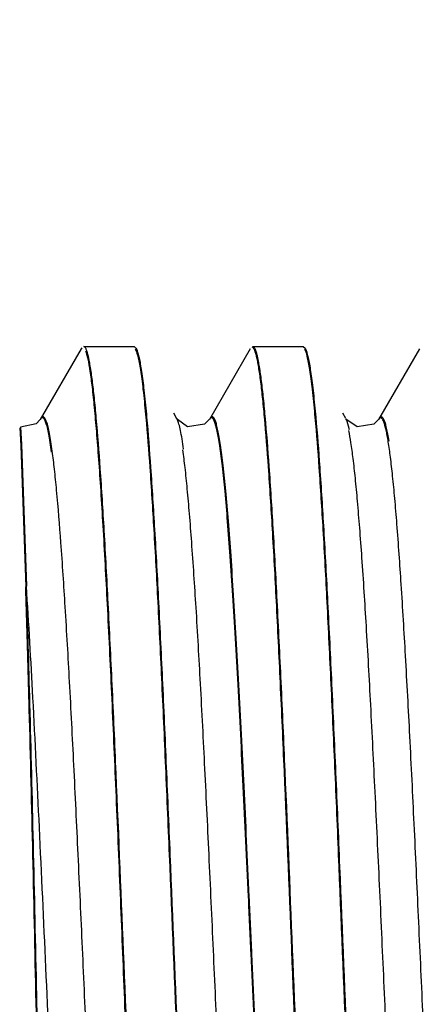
# Model space of a CAD drawing. Header units: inches. Extents: x 0.2 to 16.8, y 0.2 to 10.8.
# Tile 21 of 34: x 9.2147 to 9.2887, y 5.5506 to 5.7326. Entities that reach past the tile are written whole.
import ezdxf

# ---------------------------------------------------------------- set-up
doc = ezdxf.new("R2010")
doc.units = ezdxf.units.IN
doc.header["$LTSCALE"] = 0.935
doc.header["$MEASUREMENT"] = 0
doc.layers.get('0').update_dxf_attribs({"linetype": 'CONTINUOUS'})
doc.layers.add('DIMENSIONS', color=7, linetype='CONTINUOUS')
doc.styles.get("Standard").update_dxf_attribs({"font": 'txt', "width": 0.8})
doc.dimstyles.new('DIMSTYLE_1', dxfattribs={"dimtxt": 0.125, "dimasz": 0.18, "dimexe": 0.18, "dimexo": 0.0625, "dimgap": 0.09, "dimtad": 0, "dimtih": 1, "dimtoh": 1, "dimdec": 3, "dimzin": 4, "dimdsep": 46, "dimtxsty": 'STANDARD', "dimblk": '_FILLED', "dimblk1": '_FILLED', "dimblk2": '_FILLED', "dimcen": 0.09, "dimadec": 0, "dimazin": 0, "dimtp": 0.01, "dimtm": 0.01, "dimtfac": 1, "dimtdec": 3, "dimtofl": 0, "dimtmove": 0, "dimatfit": 3, "dimldrblk": '_FILLED', "dimfxl": 1, "dimtolj": 1, "dimtzin": 4, "dimarcsym": 0})

# ---------------------------------------------------------------- blocks, each defined once
blk = doc.blocks.new('*D19')
at = {"layer": 'DIMENSIONS', "color": 2, "linetype": 'CONTINUOUS'}
for p, q in [((8.70563, 8.64357), (8.70563, 8.79473)), ((9.16898, 8.36206), (8.70563, 8.64357)), ((9.16898, 5.55422), (9.16898, 8.36206))]:
    blk.add_line(p, q, dxfattribs=at)
at = {"layer": 'DIMENSIONS', "color": 2, "linetype": 'CONTINUOUS', "insert": (8.64313, 8.85723), "char_height": 0.125, "width": 1.225, "attachment_point": 1, "rotation": 90, "line_spacing_factor": 0.9}
blk.add_mtext('.403{\\Ftxt.shx;\\W1.000000;\\H0.125000; }[10.22]', dxfattribs=at)
blk = doc.blocks.new('_FILLED')
at = {"color": 0, "linetype": 'BYBLOCK'}
blk.add_solid([(0, 0), (-1, 0.1736), (-1, -0.1736)], dxfattribs=at)

msp = doc.modelspace()

# ---------------------------------------------------------------- linework, layer by layer
at = {"color": 7, "linetype": 'CONTINUOUS'}
for p, q in [((9.22607, 5.67179), (9.21851, 5.65873)), ((9.22619, 5.67198), (9.22606, 5.6718)), ((9.22653, 5.67223), (9.23584, 5.67223)), ((9.23584, 5.67223), (9.23619, 5.67192)), ((9.23619, 5.67192), (9.23632, 5.67167)), ((9.2573, 5.67179), (9.24976, 5.65875)), ((9.25778, 5.67223), (9.26709, 5.67223)), ((9.26709, 5.67223), (9.26744, 5.67193)), ((9.26744, 5.67193), (9.26757, 5.67167)), ((9.28856, 5.67178), (9.281, 5.65872)), ((9.23796, 5.6597), (9.23801, 5.65917)), ((9.23811, 5.65972), (9.23815, 5.65919)), ((9.24374, 5.65887), (9.24316, 5.65988)), ((9.26921, 5.65969), (9.26926, 5.65914)), ((9.26936, 5.6597), (9.26941, 5.65916)), ((9.27499, 5.6589), (9.2744, 5.6599)), ((9.27499, 5.65887), (9.27498, 5.65888)), ((9.21471, 5.65716), (9.21492, 5.65394)), ((9.21485, 5.6573), (9.21505, 5.65408)), ((9.21492, 5.65394), (9.21581, 5.62776)), ((9.21505, 5.65408), (9.21595, 5.6279))]:
    msp.add_line(p, q, dxfattribs=at)
at = {"color": 9, "linetype": 'CONTINUOUS'}
for p, q in [((9.27513, 5.65858), (9.27499, 5.65887)), ((9.27564, 5.65683), (9.27513, 5.65858)), ((9.28119, 5.65897), (9.281, 5.65872))]:
    msp.add_line(p, q, dxfattribs=at)
at = {"color": 7, "linetype": 'CONTINUOUS'}
for points in [[(9.21851, 5.65872), (9.21774, 5.65792), (9.21483, 5.65729)], [(9.24989, 5.65889), (9.24885, 5.65785), (9.24572, 5.6574), (9.24385, 5.6587), (9.24372, 5.65891)], [(9.28113, 5.65885), (9.28014, 5.65785), (9.27705, 5.65735), (9.27513, 5.65865), (9.27499, 5.65886)]]:
    msp.add_lwpolyline(points, dxfattribs=at)
for points, knots in [([(9.22813, 5.66594), (9.22802, 5.66684), (9.22784, 5.66809), (9.22756, 5.66963), (9.22737, 5.67052), (9.22718, 5.67121), (9.22701, 5.67168), (9.22687, 5.67195), (9.22676, 5.67212), (9.22665, 5.67221), (9.22657, 5.67223)], [0, 0, 0, 0, 0.412321, 0.577206, 0.714527, 0.824392, 0.9072, 0.938818, 0.964315, 1, 1, 1, 1]), ([(9.2397, 5.43932), (9.23939, 5.44274), (9.23881, 5.45044), (9.23804, 5.46315), (9.23726, 5.47807), (9.23648, 5.49481), (9.23569, 5.51294), (9.2349, 5.532), (9.23411, 5.5515), (9.23333, 5.57093), (9.23254, 5.58981), (9.23176, 5.60764), (9.23097, 5.62397), (9.2303, 5.63644), (9.22975, 5.64536), (9.22935, 5.65114), (9.22896, 5.65628), (9.22857, 5.66072), (9.22818, 5.66445), (9.22779, 5.66744), (9.22745, 5.66946), (9.22716, 5.67068), (9.22701, 5.67116), (9.22694, 5.67137)], [0, 0, 0, 0, 0.044293, 0.099561, 0.164359, 0.237069, 0.315801, 0.398562, 0.483218, 0.567608, 0.64957, 0.727, 0.797927, 0.860522, 0.8882, 0.913209, 0.935393, 0.954629, 0.970794, 0.983773, 0.993508, 0.997158, 1, 1, 1, 1]), ([(9.23606, 5.67178), (9.23616, 5.67161), (9.23634, 5.67115), (9.23657, 5.67031), (9.2368, 5.6692), (9.23703, 5.66782), (9.23727, 5.66616), (9.2376, 5.66343), (9.23782, 5.66125), (9.23796, 5.6597)], [0, 0, 0, 0, 0.049237, 0.119865, 0.212304, 0.326628, 0.462783, 0.620645, 1, 1, 1, 1]), ([(9.23632, 5.67167), (9.23641, 5.67145), (9.23657, 5.67094), (9.23679, 5.67004), (9.23701, 5.6689), (9.23733, 5.66691), (9.23771, 5.66382), (9.23797, 5.66119), (9.23811, 5.65972)], [0, 0, 0, 0, 0.056936, 0.133278, 0.229209, 0.344737, 0.634251, 1, 1, 1, 1]), ([(9.25921, 5.66607), (9.25915, 5.66654), (9.25903, 5.66741), (9.25884, 5.66863), (9.25865, 5.66966), (9.25846, 5.67051), (9.25827, 5.67118), (9.2581, 5.67162), (9.25796, 5.67187), (9.25786, 5.67199), (9.25776, 5.67207), (9.25768, 5.67209), (9.25765, 5.67209)], [0, 0, 0, 0, 0.222951, 0.417367, 0.58318, 0.720396, 0.829173, 0.910038, 0.940481, 0.964809, 0.983993, 1, 1, 1, 1]), ([(9.25935, 5.66621), (9.25923, 5.66707), (9.25906, 5.66827), (9.25879, 5.66974), (9.25861, 5.67059), (9.25842, 5.67126), (9.25826, 5.6717), (9.25812, 5.67196), (9.25801, 5.67212), (9.2579, 5.67221), (9.25782, 5.67223)], [0, 0, 0, 0, 0.411509, 0.576121, 0.713275, 0.823104, 0.906045, 0.937817, 0.963545, 1, 1, 1, 1]), ([(9.26731, 5.67178), (9.26741, 5.67161), (9.26759, 5.67115), (9.26782, 5.67031), (9.26805, 5.6692), (9.26828, 5.66782), (9.26852, 5.66616), (9.26885, 5.66343), (9.26907, 5.66124), (9.26921, 5.65969)], [0, 0, 0, 0, 0.049077, 0.119557, 0.211893, 0.326177, 0.462371, 0.620341, 1, 1, 1, 1]), ([(9.26757, 5.67167), (9.26766, 5.67146), (9.26782, 5.67095), (9.26804, 5.67005), (9.26826, 5.66891), (9.26848, 5.66753), (9.2687, 5.6659), (9.26901, 5.66327), (9.26922, 5.66118), (9.26936, 5.6597)], [0, 0, 0, 0, 0.056726, 0.132898, 0.228718, 0.34421, 0.479323, 0.633903, 1, 1, 1, 1]), ([(9.23984, 5.43934), (9.23956, 5.44243), (9.23904, 5.44934), (9.23832, 5.46073), (9.2376, 5.47402), (9.23688, 5.48894), (9.23616, 5.50517), (9.23518, 5.52837), (9.234, 5.55787), (9.23281, 5.58705), (9.23182, 5.60926), (9.2311, 5.6242), (9.23038, 5.63753), (9.22967, 5.64894), (9.22904, 5.65715), (9.22853, 5.66257), (9.22827, 5.66489), (9.22813, 5.66594)], [0, 0, 0, 0, 0.041047, 0.091675, 0.150766, 0.217074, 0.289155, 0.365462, 0.524105, 0.679383, 0.751548, 0.817963, 0.877184, 0.927962, 0.969177, 0.985936, 1, 1, 1, 1]), ([(9.27095, 5.43922), (9.27067, 5.44233), (9.27015, 5.44927), (9.26943, 5.4607), (9.26871, 5.47405), (9.26799, 5.48903), (9.26726, 5.50531), (9.26629, 5.5286), (9.2651, 5.55817), (9.2639, 5.58741), (9.26291, 5.60964), (9.26219, 5.62457), (9.26147, 5.63786), (9.26075, 5.64923), (9.26013, 5.65738), (9.25961, 5.66274), (9.25935, 5.66503), (9.25921, 5.66607)], [0, 0, 0, 0, 0.041162, 0.091942, 0.151211, 0.217714, 0.289994, 0.36649, 0.525435, 0.680825, 0.75295, 0.819248, 0.878272, 0.928769, 0.969619, 0.986166, 1, 1, 1, 1]), ([(9.2711, 5.43923), (9.27082, 5.44233), (9.27029, 5.44926), (9.26958, 5.46067), (9.26885, 5.47401), (9.26813, 5.48898), (9.26741, 5.50527), (9.26643, 5.52857), (9.26524, 5.55817), (9.26404, 5.58744), (9.26305, 5.6097), (9.26233, 5.62465), (9.26161, 5.63797), (9.26089, 5.64935), (9.26026, 5.65751), (9.25974, 5.66288), (9.25948, 5.66517), (9.25935, 5.66621)], [0, 0, 0, 0, 0.041025, 0.091695, 0.150884, 0.217333, 0.289587, 0.366079, 0.525074, 0.680565, 0.752747, 0.819103, 0.878179, 0.928719, 0.969601, 0.986159, 1, 1, 1, 1]), ([(9.23801, 5.65917), (9.23829, 5.65608), (9.23882, 5.64916), (9.23954, 5.63775), (9.24026, 5.62441), (9.24098, 5.60943), (9.24171, 5.59312), (9.24269, 5.5698), (9.24388, 5.54017), (9.24508, 5.51086), (9.24607, 5.48858), (9.24679, 5.47361), (9.24752, 5.46029), (9.24823, 5.44891), (9.24886, 5.44075), (9.24938, 5.43538), (9.24964, 5.4331), (9.24978, 5.43206)], [0, 0, 0, 0, 0.040949, 0.091566, 0.15073, 0.217175, 0.289446, 0.365969, 0.525054, 0.680637, 0.752852, 0.819228, 0.878306, 0.928827, 0.969667, 0.986194, 1, 1, 1, 1]), ([(9.23815, 5.65919), (9.23843, 5.65609), (9.23896, 5.64915), (9.23968, 5.63773), (9.2404, 5.62437), (9.24112, 5.60939), (9.24185, 5.59309), (9.24283, 5.56978), (9.24402, 5.54017), (9.24522, 5.5109), (9.24621, 5.48865), (9.24693, 5.4737), (9.24765, 5.4604), (9.24837, 5.44903), (9.24899, 5.44088), (9.24951, 5.43552), (9.24978, 5.43324), (9.24991, 5.4322)], [0, 0, 0, 0, 0.041084, 0.091809, 0.151052, 0.217549, 0.289846, 0.366373, 0.525408, 0.680892, 0.753051, 0.819371, 0.878398, 0.928876, 0.969685, 0.986202, 1, 1, 1, 1]), ([(9.26926, 5.65914), (9.26954, 5.65605), (9.27007, 5.64913), (9.27079, 5.63773), (9.27151, 5.6244), (9.27223, 5.60942), (9.27296, 5.59313), (9.27394, 5.56983), (9.27513, 5.54021), (9.27633, 5.51093), (9.27732, 5.48866), (9.27804, 5.47369), (9.27876, 5.46037), (9.27948, 5.44898), (9.2801, 5.44082), (9.28062, 5.43544), (9.28089, 5.43315), (9.28102, 5.43211)], [0, 0, 0, 0, 0.04096, 0.091578, 0.150728, 0.217152, 0.289393, 0.365884, 0.524903, 0.680441, 0.75265, 0.819033, 0.878134, 0.928695, 0.969591, 0.986154, 1, 1, 1, 1]), ([(9.26941, 5.65916), (9.26969, 5.65606), (9.27022, 5.64912), (9.27093, 5.6377), (9.27165, 5.62436), (9.27237, 5.60938), (9.2731, 5.59309), (9.27408, 5.5698), (9.27527, 5.54022), (9.27646, 5.51096), (9.27745, 5.48872), (9.27818, 5.47378), (9.2789, 5.46047), (9.27961, 5.4491), (9.28024, 5.44095), (9.28076, 5.43557), (9.28102, 5.43329), (9.28116, 5.43225)], [0, 0, 0, 0, 0.041097, 0.091825, 0.151056, 0.217533, 0.289801, 0.366295, 0.525264, 0.680702, 0.752853, 0.819179, 0.878228, 0.928745, 0.96961, 0.986161, 1, 1, 1, 1]), ([(9.22097, 5.43521), (9.22085, 5.4371), (9.22062, 5.44143), (9.22032, 5.44873), (9.22001, 5.45759), (9.21957, 5.47209), (9.21916, 5.48816), (9.21876, 5.50552), (9.21844, 5.51968), (9.21811, 5.53425), (9.21769, 5.55382), (9.21717, 5.57747), (9.21662, 5.60015), (9.21617, 5.61666), (9.21594, 5.6242), (9.21581, 5.62776)], [0, 0, 0, 0, 0.029443, 0.067529, 0.113776, 0.167467, 0.293606, 0.364056, 0.437973, 0.514108, 0.591178, 0.742815, 0.882445, 0.944628, 1, 1, 1, 1]), ([(9.22093, 5.43827), (9.22082, 5.44038), (9.2206, 5.44511), (9.22031, 5.45292), (9.22001, 5.46214), (9.21958, 5.4768), (9.21908, 5.49746), (9.21858, 5.51935), (9.21817, 5.53795), (9.21776, 5.55683), (9.21726, 5.57957), (9.21664, 5.60479), (9.2162, 5.62064), (9.21595, 5.6279)], [0, 0, 0, 0, 0.03345, 0.074855, 0.123698, 0.179217, 0.306933, 0.450479, 0.525483, 0.601072, 0.749142, 0.885185, 1, 1, 1, 1])]:
    msp.add_open_spline(points, degree=3, knots=knots, dxfattribs=at)
at = {"color": 9, "linetype": 'CONTINUOUS'}
for points, knots in [([(9.22059, 5.65271), (9.22051, 5.65331), (9.22035, 5.65441), (9.2201, 5.65592), (9.21988, 5.65699), (9.21969, 5.65769), (9.21956, 5.65811), (9.21943, 5.65845), (9.21931, 5.65872), (9.21918, 5.65891), (9.21905, 5.65904), (9.2189, 5.65909), (9.21875, 5.65904), (9.21862, 5.65891), (9.21855, 5.6588), (9.21851, 5.65873)], [0, 0, 0, 0, 0.249817, 0.460384, 0.631041, 0.701268, 0.761407, 0.811592, 0.852147, 0.883663, 0.907366, 0.926026, 0.944737, 0.968512, 1, 1, 1, 1]), ([(9.22073, 5.65285), (9.22065, 5.65345), (9.22049, 5.65455), (9.22023, 5.65606), (9.22001, 5.65713), (9.21982, 5.65783), (9.2197, 5.65825), (9.21957, 5.65859), (9.21944, 5.65886), (9.21931, 5.65905), (9.21918, 5.65918), (9.21903, 5.65923), (9.21889, 5.65918), (9.21875, 5.65905), (9.21868, 5.65894), (9.21864, 5.65887)], [0, 0, 0, 0, 0.249817, 0.460384, 0.631041, 0.701268, 0.761407, 0.811592, 0.852147, 0.883663, 0.907366, 0.926026, 0.944737, 0.968512, 1, 1, 1, 1]), ([(9.245, 5.65323), (9.24491, 5.65387), (9.24473, 5.65503), (9.24445, 5.65659), (9.24417, 5.65778), (9.24395, 5.65844), (9.24383, 5.6587)], [0, 0, 0, 0, 0.345515, 0.627437, 0.845462, 1, 1, 1, 1]), ([(9.26517, 5.43992), (9.26507, 5.44017), (9.2649, 5.44076), (9.26466, 5.44179), (9.26442, 5.44306), (9.26408, 5.44524), (9.26367, 5.44858), (9.2632, 5.45329), (9.26273, 5.45891), (9.26225, 5.46537), (9.26177, 5.4726), (9.2613, 5.48055), (9.26082, 5.48914), (9.26016, 5.50164), (9.25936, 5.51824), (9.25842, 5.53886), (9.25763, 5.55642), (9.25699, 5.57046), (9.25651, 5.58075), (9.25603, 5.59076), (9.25555, 5.60037), (9.25507, 5.6095), (9.25459, 5.61805), (9.25411, 5.62597), (9.25364, 5.63317), (9.25316, 5.63959), (9.25269, 5.64515), (9.25222, 5.64981), (9.2518, 5.6531), (9.25146, 5.65525), (9.25123, 5.6565), (9.25099, 5.65751), (9.25079, 5.65818), (9.25061, 5.65859), (9.25049, 5.65881), (9.25037, 5.65897), (9.25025, 5.65907), (9.25011, 5.6591), (9.24998, 5.65904), (9.24986, 5.65892), (9.24979, 5.65882), (9.24976, 5.65875)], [0, 0, 0, 0, 0.003664, 0.008426, 0.014291, 0.021258, 0.038476, 0.060013, 0.08566, 0.115121, 0.148098, 0.184293, 0.223406, 0.265114, 0.354638, 0.449393, 0.545877, 0.593666, 0.640561, 0.686119, 0.729897, 0.771454, 0.810418, 0.846472, 0.879297, 0.908578, 0.934001, 0.955276, 0.972266, 0.979129, 0.984894, 0.989557, 0.993121, 0.994499, 0.995617, 0.996493, 0.997165, 0.997719, 0.9983, 0.999037, 1, 1, 1, 1]), ([(9.26532, 5.44001), (9.26523, 5.44025), (9.26505, 5.44083), (9.26481, 5.44184), (9.26458, 5.44309), (9.26424, 5.44525), (9.26382, 5.44856), (9.26335, 5.45324), (9.26288, 5.45883), (9.2624, 5.46527), (9.26192, 5.47249), (9.26145, 5.48043), (9.26097, 5.48901), (9.26031, 5.50151), (9.25951, 5.51811), (9.25856, 5.53875), (9.25777, 5.55633), (9.25713, 5.57039), (9.25665, 5.58071), (9.25617, 5.59073), (9.25569, 5.60036), (9.25521, 5.60951), (9.25473, 5.61808), (9.25425, 5.62602), (9.25378, 5.63324), (9.2533, 5.63967), (9.25283, 5.64525), (9.25241, 5.64934), (9.25208, 5.65214), (9.25184, 5.65388), (9.2516, 5.65538), (9.25136, 5.65664), (9.25113, 5.65764), (9.25092, 5.65832), (9.25075, 5.65873), (9.25063, 5.65895), (9.25051, 5.65911), (9.25039, 5.65921), (9.25025, 5.65924), (9.25012, 5.65918), (9.25, 5.65906), (9.24993, 5.65896), (9.24989, 5.6589)], [0, 0, 0, 0, 0.003576, 0.00825, 0.01403, 0.020916, 0.03798, 0.059379, 0.084907, 0.114269, 0.147166, 0.183299, 0.222367, 0.264047, 0.353569, 0.44838, 0.544968, 0.592822, 0.639789, 0.685424, 0.729281, 0.77092, 0.809965, 0.846097, 0.878996, 0.908345, 0.93383, 0.955159, 0.964219, 0.972194, 0.979076, 0.984856, 0.989532, 0.993107, 0.994489, 0.99561, 0.996489, 0.997163, 0.997718, 0.998299, 0.999036, 1, 1, 1, 1]), ([(9.28295, 5.65475), (9.28288, 5.65519), (9.28275, 5.65598), (9.28252, 5.65707), (9.2823, 5.65792), (9.28211, 5.65849), (9.28194, 5.65883), (9.28183, 5.65901), (9.28172, 5.65913), (9.2816, 5.6592), (9.28147, 5.6592), (9.28135, 5.65914), (9.28123, 5.65902), (9.28117, 5.65892), (9.28113, 5.65886)], [0, 0, 0, 0, 0.248593, 0.455533, 0.62119, 0.74631, 0.794208, 0.832888, 0.863273, 0.88727, 0.908579, 0.932203, 0.962002, 1, 1, 1, 1]), ([(9.28282, 5.65461), (9.28276, 5.655), (9.28263, 5.65573), (9.28243, 5.65673), (9.28223, 5.65755), (9.28203, 5.65819), (9.28186, 5.65861), (9.28171, 5.65885), (9.28161, 5.65896), (9.28151, 5.65904), (9.28139, 5.65907), (9.28128, 5.65904), (9.28122, 5.659), (9.28119, 5.65897)], [0, 0, 0, 0, 0.238485, 0.441504, 0.609309, 0.742359, 0.841616, 0.879283, 0.909724, 0.934171, 0.954957, 0.975688, 1, 1, 1, 1]), ([(9.28853, 5.4445), (9.28838, 5.44554), (9.28808, 5.44785), (9.28768, 5.45165), (9.28728, 5.45609), (9.28671, 5.46324), (9.28602, 5.47355), (9.28523, 5.48736), (9.28443, 5.50282), (9.28363, 5.51952), (9.28282, 5.53701), (9.28202, 5.55482), (9.28122, 5.57248), (9.28041, 5.58951), (9.27961, 5.60546), (9.27882, 5.61991), (9.27813, 5.63082), (9.27756, 5.63851), (9.27716, 5.64341), (9.27676, 5.64769), (9.27636, 5.6513), (9.27597, 5.65423), (9.27567, 5.65595), (9.27551, 5.65668)], [0, 0, 0, 0, 0.014851, 0.032833, 0.053849, 0.077799, 0.133945, 0.199637, 0.273053, 0.352351, 0.435445, 0.520058, 0.603908, 0.684778, 0.760593, 0.829299, 0.888923, 0.91487, 0.938039, 0.95828, 0.975445, 0.98939, 1, 1, 1, 1]), ([(9.29557, 5.44372), (9.29542, 5.44467), (9.29514, 5.44679), (9.29475, 5.4503), (9.29435, 5.45444), (9.29379, 5.46115), (9.29312, 5.4709), (9.29234, 5.48404), (9.29156, 5.49884), (9.29077, 5.51493), (9.28998, 5.5319), (9.2892, 5.54931), (9.28841, 5.56671), (9.28762, 5.58366), (9.28684, 5.59972), (9.28605, 5.61449), (9.28527, 5.62758), (9.2846, 5.63728), (9.28404, 5.64395), (9.28365, 5.64807), (9.28326, 5.65156), (9.28297, 5.65367), (9.28282, 5.65461)], [0, 0, 0, 0, 0.013688, 0.030428, 0.050129, 0.072698, 0.125981, 0.188846, 0.259569, 0.336423, 0.417516, 0.500714, 0.583855, 0.664805, 0.74157, 0.812203, 0.874773, 0.927698, 0.950179, 0.969815, 0.986467, 1, 1, 1, 1]), ([(9.23348, 5.44226), (9.23333, 5.44306), (9.23304, 5.44488), (9.23265, 5.44795), (9.23226, 5.45167), (9.23186, 5.45601), (9.23147, 5.46094), (9.23092, 5.46861), (9.23024, 5.47945), (9.22946, 5.49372), (9.22867, 5.50941), (9.22789, 5.52613), (9.2271, 5.54343), (9.22631, 5.56089), (9.22553, 5.57805), (9.22474, 5.59446), (9.22396, 5.60972), (9.22318, 5.62343), (9.2224, 5.63524), (9.22172, 5.64373), (9.22116, 5.64936), (9.22087, 5.65176), (9.22073, 5.65285)], [0, 0, 0, 0, 0.011536, 0.026244, 0.044005, 0.064692, 0.088176, 0.114328, 0.174085, 0.242452, 0.317548, 0.397478, 0.48028, 0.563817, 0.645919, 0.724435, 0.797429, 0.863105, 0.919672, 0.965616, 0.984306, 1, 1, 1, 1]), ([(9.25787, 5.44119), (9.25771, 5.44188), (9.25741, 5.4435), (9.25702, 5.44629), (9.25662, 5.44977), (9.25622, 5.45392), (9.25582, 5.45871), (9.25525, 5.46626), (9.25456, 5.47701), (9.25377, 5.49128), (9.25297, 5.5071), (9.25217, 5.52404), (9.25136, 5.54164), (9.25056, 5.55944), (9.24976, 5.57697), (9.24896, 5.59375), (9.24816, 5.60934), (9.24736, 5.62332), (9.24667, 5.6338), (9.24611, 5.6411), (9.24571, 5.64568), (9.24531, 5.64961), (9.24501, 5.65201), (9.24486, 5.65309)], [0, 0, 0, 0, 0.010018, 0.023297, 0.039807, 0.059488, 0.082182, 0.107705, 0.166488, 0.234345, 0.309616, 0.390195, 0.473897, 0.558531, 0.641891, 0.721757, 0.795916, 0.862402, 0.919599, 0.94422, 0.965929, 0.984549, 1, 1, 1, 1]), ([(9.22553, 5.44976), (9.22531, 5.45188), (9.22488, 5.45657), (9.22429, 5.46423), (9.2237, 5.47313), (9.22288, 5.48707), (9.22188, 5.50648), (9.22072, 5.53134), (9.21955, 5.55724), (9.21839, 5.58266), (9.21723, 5.60617), (9.21639, 5.62102), (9.21595, 5.6279)], [0, 0, 0, 0, 0.035816, 0.07908, 0.129268, 0.185754, 0.313955, 0.456123, 0.604283, 0.749797, 0.884192, 1, 1, 1, 1])]:
    msp.add_open_spline(points, degree=3, knots=knots, dxfattribs=at)

# ---------------------------------------------------------------- dimensions: what is measured, and where the dimension line sits
at = {"layer": 'DIMENSIONS', "color": 2, "linetype": 'CONTINUOUS'}
dim = msp.add_ordinate_dim(feature_location=(9.16898, 5.55422), offset=(-0.46335, 3.24051), dtype=0, origin=(9.57151, 8.10723), dimstyle='DIMSTYLE_1', dxfattribs=at)
dim.commit()
dim.dimension.update_dxf_attribs({"geometry": '*D19', "text_midpoint": (8.70563, 9.46973)})

doc.saveas('drawing.dxf')
